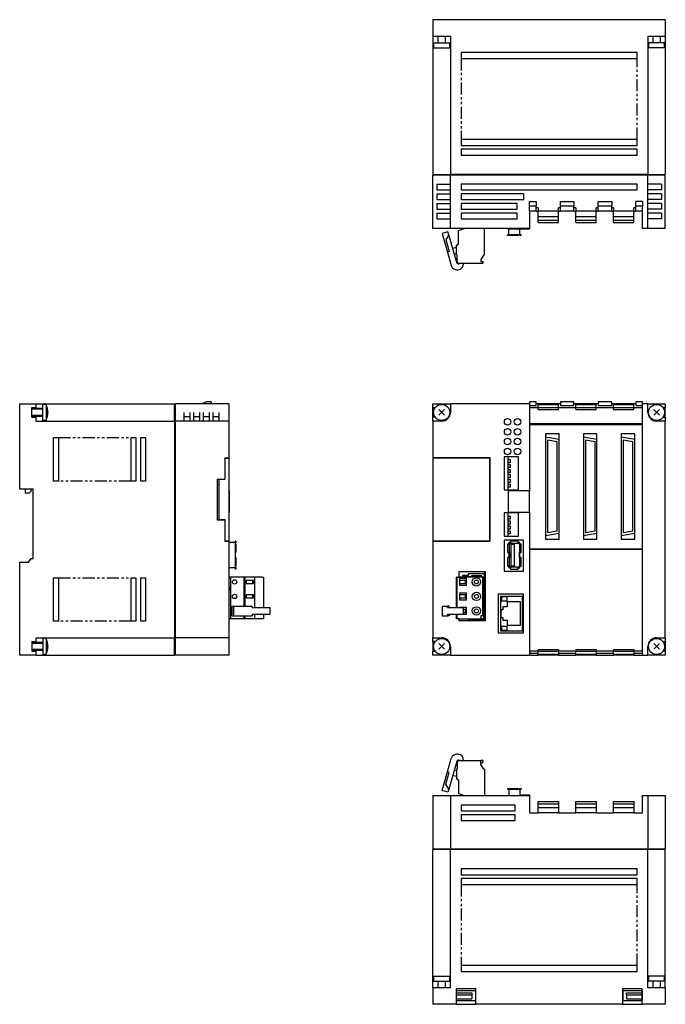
# Model space of a CAD drawing. Extents: x -523 to 199, y -248 to 260.
# Tile 1 of 2: x -523 to -189, y -248 to 260. Entities that reach past the tile are written whole.
import ezdxf

# ---------------------------------------------------------------- set-up
doc = ezdxf.new("R2010")
doc.units = 0
doc.linetypes.add('PHANTOM', pattern=[2.5, 1.25, -0.25, 0.25, -0.25, 0.25, -0.25])
for name, color, linetype in [('OUTLINE', 7, 'CONTINUOUS'), ('PHANTOM', 3, 'PHANTOM'), ('THIN_LINE', 6, 'CONTINUOUS')]:
    doc.layers.add(name, color=color, linetype=linetype)

msp = doc.modelspace()

# ---------------------------------------------------------------- linework, layer by layer
at = {"layer": 'OUTLINE'}
for p, q in [((-309.19, 260.49), (-309.19, 251.99)), ((-189.19, 260.49), (-309.19, 260.49)), ((-189.19, 260.49), (-189.19, 251.99)), ((-309.19, 251.99), (-309.19, 180.49)), ((-309.19, 251.99), (-300.19, 251.99)), ((-306.69, 251.99), (-306.69, 248.49)), ((-302.69, 248.49), (-302.69, 251.99)), ((-300.19, 251.99), (-300.19, 180.49)), ((-198.19, 251.99), (-198.19, 180.49)), ((-198.19, 251.99), (-189.19, 251.99)), ((-195.69, 251.99), (-195.69, 248.49)), ((-191.69, 248.49), (-191.69, 251.99)), ((-189.19, 251.99), (-189.19, 180.49)), ((-308.84, 248.49), (-300.54, 248.49)), ((-308.84, 248.49), (-308.84, 245.99)), ((-308.84, 245.99), (-300.54, 245.99)), ((-300.54, 245.99), (-300.54, 248.49)), ((-189.54, 248.49), (-197.84, 248.49)), ((-197.84, 248.49), (-197.84, 245.99)), ((-189.54, 245.99), (-197.84, 245.99)), ((-189.54, 245.99), (-189.54, 248.49)), ((-294.69, 243.49), (-294.69, 240.49)), ((-203.69, 243.49), (-294.69, 243.49)), ((-294.69, 240.49), (-203.69, 240.49)), ((-203.69, 240.49), (-203.69, 243.49)), ((-203.69, 198.49), (-294.69, 198.49)), ((-294.69, 198.49), (-294.69, 195.49)), ((-294.69, 195.49), (-203.69, 195.49)), ((-294.69, 193.49), (-294.69, 190.49)), ((-203.69, 193.49), (-294.69, 193.49)), ((-203.69, 195.49), (-203.69, 198.49)), ((-203.69, 190.49), (-203.69, 193.49)), ((-294.69, 190.49), (-203.69, 190.49)), ((-309.19, 180.49), (-304.69, 180.49)), ((-304.69, 180.19), (-309.19, 180.19)), ((-309.19, 152.49), (-309.19, 180.19)), ((-308.99, 180.19), (-308.99, 180.49)), ((-304.69, 180.49), (-300.19, 180.49)), ((-300.19, 180.19), (-304.69, 180.19)), ((-198.19, 180.49), (-300.19, 180.49)), ((-198.19, 180.19), (-300.19, 180.19)), ((-300.19, 152.49), (-300.19, 180.19)), ((-299.99, 180.19), (-299.99, 180.49)), ((-198.39, 180.19), (-198.39, 180.49)), ((-198.19, 180.49), (-193.69, 180.49)), ((-193.69, 180.19), (-198.19, 180.19)), ((-198.19, 152.49), (-198.19, 180.19)), ((-193.69, 180.49), (-189.19, 180.49)), ((-189.19, 180.19), (-193.69, 180.19)), ((-189.39, 180.19), (-189.39, 180.49)), ((-189.19, 152.49), (-189.19, 180.19)), ((-307.19, 175.49), (-304.69, 175.49)), ((-307.19, 175.49), (-307.19, 172.49)), ((-304.69, 175.49), (-300.19, 175.49)), ((-294.69, 175.49), (-294.69, 172.49)), ((-203.69, 175.49), (-294.69, 175.49)), ((-203.69, 172.49), (-203.69, 175.49)), ((-193.69, 175.49), (-198.19, 175.49)), ((-191.19, 175.49), (-193.69, 175.49)), ((-191.19, 175.49), (-191.19, 172.49)), ((-307.19, 172.49), (-304.69, 172.49)), ((-307.19, 170.49), (-304.69, 170.49)), ((-307.19, 170.49), (-307.19, 167.49)), ((-304.69, 172.49), (-300.19, 172.49)), ((-304.69, 170.49), (-300.19, 170.49)), ((-294.69, 172.49), (-203.69, 172.49)), ((-294.69, 170.49), (-294.69, 167.49)), ((-262.19, 170.49), (-294.69, 170.49)), ((-262.19, 167.49), (-262.19, 170.49)), ((-193.69, 172.49), (-198.19, 172.49)), ((-193.69, 170.49), (-198.19, 170.49)), ((-191.19, 172.49), (-193.69, 172.49)), ((-191.19, 170.49), (-193.69, 170.49)), ((-191.19, 170.49), (-191.19, 167.49)), ((-307.19, 167.49), (-304.69, 167.49)), ((-307.19, 165.49), (-304.69, 165.49)), ((-307.19, 165.49), (-307.19, 162.49)), ((-304.69, 167.49), (-300.19, 167.49)), ((-304.69, 165.49), (-300.19, 165.49)), ((-294.69, 167.49), (-262.19, 167.49)), ((-294.69, 165.49), (-294.69, 162.49)), ((-265.69, 165.49), (-294.69, 165.49)), ((-265.69, 162.49), (-265.69, 165.49)), ((-259.39, 166.49), (-255.89, 166.49)), ((-259.39, 164.09), (-259.39, 166.49)), ((-255.89, 164.09), (-259.39, 164.09)), ((-259.39, 161.59), (-259.39, 164.09)), ((-255.89, 166.49), (-255.89, 164.09)), ((-255.89, 161.59), (-255.89, 164.09)), ((-254.89, 163.29), (-255.89, 163.29)), ((-254.89, 163.29), (-254.89, 161.48)), ((-244.39, 161.48), (-244.39, 163.29)), ((-243.39, 163.29), (-244.39, 163.29)), ((-243.39, 166.49), (-236.39, 166.49)), ((-243.39, 164.09), (-243.39, 166.49)), ((-243.39, 161.59), (-243.39, 164.09)), ((-236.39, 164.09), (-243.39, 164.09)), ((-236.39, 166.49), (-236.39, 164.09)), ((-236.39, 161.59), (-236.39, 164.09)), ((-235.39, 163.29), (-236.39, 163.29)), ((-235.39, 163.29), (-235.39, 161.48)), ((-224.89, 161.48), (-224.89, 163.29)), ((-223.89, 163.29), (-224.89, 163.29)), ((-223.89, 164.09), (-223.89, 166.49)), ((-223.89, 166.49), (-216.89, 166.49)), ((-216.89, 164.09), (-223.89, 164.09)), ((-223.89, 161.59), (-223.89, 164.09)), ((-216.89, 166.49), (-216.89, 164.09)), ((-216.89, 161.59), (-216.89, 164.09)), ((-215.89, 163.29), (-216.89, 163.29)), ((-215.89, 163.29), (-215.89, 161.48)), ((-205.39, 161.48), (-205.39, 163.29)), ((-204.39, 163.29), (-205.39, 163.29)), ((-200.89, 166.49), (-204.39, 166.49)), ((-204.39, 164.09), (-204.39, 166.49)), ((-204.39, 161.59), (-204.39, 164.09)), ((-200.89, 164.09), (-204.39, 164.09)), ((-200.89, 166.49), (-200.89, 164.09)), ((-200.89, 161.59), (-200.89, 164.09)), ((-193.69, 167.49), (-198.19, 167.49)), ((-193.69, 165.49), (-198.19, 165.49)), ((-191.19, 167.49), (-193.69, 167.49)), ((-191.19, 165.49), (-193.69, 165.49)), ((-191.19, 165.49), (-191.19, 162.49)), ((-307.19, 162.49), (-304.69, 162.49)), ((-307.19, 160.49), (-304.69, 160.49)), ((-307.19, 160.49), (-307.19, 157.49)), ((-304.69, 162.49), (-300.19, 162.49)), ((-304.69, 160.49), (-300.19, 160.49)), ((-294.69, 162.49), (-265.69, 162.49)), ((-294.69, 160.49), (-294.69, 157.49)), ((-265.69, 160.49), (-294.69, 160.49)), ((-265.69, 157.49), (-265.69, 160.49)), ((-259.39, 161.59), (-259.39, 152.49)), ((-255.89, 161.59), (-259.39, 161.59)), ((-255.89, 161.59), (-254.89, 161.59)), ((-254.89, 158.78), (-254.89, 161.48)), ((-244.39, 161.48), (-254.89, 161.48)), ((-254.89, 156.88), (-254.89, 158.78)), ((-254.89, 158.78), (-244.39, 158.78)), ((-244.39, 161.59), (-243.39, 161.59)), ((-244.39, 158.78), (-244.39, 161.48)), ((-244.39, 156.88), (-244.39, 158.78)), ((-236.39, 161.59), (-243.39, 161.59)), ((-236.39, 161.59), (-235.39, 161.59)), ((-235.39, 158.78), (-235.39, 161.48)), ((-224.89, 161.48), (-235.39, 161.48)), ((-235.39, 156.88), (-235.39, 158.78)), ((-235.39, 158.78), (-224.89, 158.78)), ((-224.89, 161.59), (-223.89, 161.59)), ((-224.89, 158.78), (-224.89, 161.48)), ((-224.89, 156.88), (-224.89, 158.78)), ((-216.89, 161.59), (-223.89, 161.59)), ((-216.89, 161.59), (-215.89, 161.59)), ((-215.89, 158.78), (-215.89, 161.48)), ((-205.39, 161.48), (-215.89, 161.48)), ((-215.89, 156.88), (-215.89, 158.78)), ((-215.89, 158.78), (-205.39, 158.78)), ((-205.39, 161.59), (-204.39, 161.59)), ((-205.39, 158.78), (-205.39, 161.48)), ((-205.39, 156.88), (-205.39, 158.78)), ((-200.89, 161.59), (-204.39, 161.59)), ((-200.89, 152.49), (-200.89, 161.59)), ((-193.69, 162.49), (-198.19, 162.49)), ((-193.69, 160.49), (-198.19, 160.49)), ((-191.19, 162.49), (-193.69, 162.49)), ((-191.19, 160.49), (-193.69, 160.49)), ((-191.19, 160.49), (-191.19, 157.49)), ((-307.19, 157.49), (-304.69, 157.49)), ((-304.69, 157.49), (-300.19, 157.49)), ((-294.69, 157.49), (-265.69, 157.49)), ((-254.89, 155.68), (-254.89, 156.88)), ((-254.89, 156.88), (-244.39, 156.88)), ((-254.89, 155.68), (-244.39, 155.68)), ((-244.39, 155.68), (-244.39, 156.88)), ((-235.39, 155.68), (-235.39, 156.88)), ((-235.39, 156.88), (-224.89, 156.88)), ((-235.39, 155.68), (-224.89, 155.68)), ((-224.89, 155.68), (-224.89, 156.88)), ((-215.89, 155.68), (-215.89, 156.88)), ((-215.89, 156.88), (-205.39, 156.88)), ((-215.89, 155.68), (-205.39, 155.68)), ((-205.39, 155.68), (-205.39, 156.88)), ((-193.69, 157.49), (-198.19, 157.49)), ((-191.19, 157.49), (-193.69, 157.49)), ((-304.69, 152.49), (-309.19, 152.49)), ((-300.19, 152.49), (-304.69, 152.49)), ((-301.51, 150.88), (-304.52, 150.01)), ((-304.52, 150.01), (-301.76, 140.4)), ((-301.04, 149.24), (-302.52, 146.78)), ((-301.04, 149.24), (-301.51, 150.88)), ((-296.95, 134.97), (-301.04, 149.24)), ((-259.39, 152.49), (-300.19, 152.49)), ((-295.99, 151.49), (-292.99, 152.49)), ((-295.99, 144.49), (-295.99, 151.49)), ((-293.99, 152.15), (-293.99, 152.49)), ((-282.49, 138.99), (-282.49, 152.49)), ((-269.98, 149.2), (-270.68, 149.2)), ((-270.68, 148.9), (-270.68, 149.2)), ((-269.68, 148.9), (-270.68, 148.9)), ((-270.39, 152.29), (-270.39, 152.49)), ((-259.39, 152.29), (-270.39, 152.29)), ((-269.98, 149.2), (-269.98, 152.29)), ((-269.12, 149.2), (-269.98, 149.2)), ((-269.68, 148.9), (-269.68, 149.2)), ((-269.12, 148.9), (-269.12, 149.2)), ((-265.12, 149.2), (-269.12, 149.2)), ((-265.12, 148.9), (-269.12, 148.9)), ((-264.26, 149.2), (-265.12, 149.2)), ((-265.12, 148.9), (-265.12, 149.2)), ((-264.56, 148.9), (-264.56, 149.2)), ((-263.56, 148.9), (-264.56, 148.9)), ((-264.26, 149.2), (-264.26, 152.29)), ((-263.56, 149.2), (-264.26, 149.2)), ((-263.56, 148.9), (-263.56, 149.2)), ((-259.39, 152.29), (-259.39, 152.49)), ((-198.19, 152.49), (-200.89, 152.49)), ((-193.69, 152.49), (-198.19, 152.49)), ((-189.19, 152.49), (-193.69, 152.49)), ((-302.52, 146.78), (-300.77, 140.68)), ((-296.99, 142.81), (-299.03, 142.22)), ((-296.99, 143.99), (-296.49, 143.99)), ((-296.99, 138.99), (-296.99, 143.99)), ((-296.49, 144.49), (-295.99, 144.49)), ((-296.49, 143.99), (-296.49, 144.49)), ((-300.77, 140.68), (-301.76, 140.4)), ((-301.76, 140.4), (-299.78, 133.49)), ((-298.2, 139.34), (-296.99, 139.69)), ((-296.69, 138.99), (-296.99, 138.99)), ((-296.69, 135.49), (-296.69, 138.99)), ((-282.99, 138.99), (-284.49, 136.49)), ((-282.49, 138.99), (-282.99, 138.99)), ((-283.49, 134.49), (-295.69, 134.49)), ((-284.49, 136.49), (-284.49, 135.49)), ((-284.49, 135.49), (-283.49, 135.49)), ((-283.49, 135.49), (-283.49, 134.49)), ((-522.65, 62), (-514.15, 62)), ((-522.65, 17.8), (-522.65, 62)), ((-514.15, 62), (-442.65, 62)), ((-514.15, 60), (-514.15, 62)), ((-510.65, 57.5), (-510.65, 61.65)), ((-508.95, 61.5), (-510.65, 61.65)), ((-508.95, 61.5), (-508.95, 53.5)), ((-442.65, 57.5), (-442.65, 62)), ((-442.35, 61.8), (-442.65, 61.8)), ((-442.35, 62), (-442.35, 57.5)), ((-414.65, 62), (-442.35, 62)), ((-426.25, 63), (-428.65, 62)), ((-423.75, 63), (-426.25, 63)), ((-423.75, 63), (-423.75, 62)), ((-414.65, 62), (-414.65, 57.5)), ((-309.19, 62), (-300.19, 62)), ((-309.19, 60), (-309.19, 62)), ((-259.39, 62), (-300.19, 62)), ((-300.19, 62), (-300.19, 57.5)), ((-255.89, 63), (-259.39, 63)), ((-259.39, 63), (-259.39, 62)), ((-259.39, 62), (-259.39, 17)), ((-255.89, 61), (-255.89, 63)), ((-254.89, 62), (-255.89, 62)), ((-244.39, 62), (-254.89, 62)), ((-254.89, 61.5), (-254.89, 62)), ((-254.89, 60), (-254.89, 61.5)), ((-254.89, 61.5), (-244.39, 61.5)), ((-243.39, 62), (-244.39, 62)), ((-244.39, 61.5), (-244.39, 62)), ((-244.39, 60), (-244.39, 61.5)), ((-236.39, 63), (-243.39, 63)), ((-243.39, 63), (-243.39, 61)), ((-236.39, 61), (-236.39, 63)), ((-235.39, 62), (-236.39, 62)), ((-224.89, 62), (-235.39, 62)), ((-235.39, 61.5), (-235.39, 62)), ((-235.39, 60), (-235.39, 61.5)), ((-235.39, 61.5), (-224.89, 61.5)), ((-223.89, 62), (-224.89, 62)), ((-224.89, 61.5), (-224.89, 62)), ((-224.89, 60), (-224.89, 61.5)), ((-223.89, 63), (-223.89, 61)), ((-216.89, 63), (-223.89, 63)), ((-216.89, 61), (-216.89, 63)), ((-215.89, 62), (-216.89, 62)), ((-205.39, 62), (-215.89, 62)), ((-215.89, 61.5), (-215.89, 62)), ((-215.89, 60), (-215.89, 61.5)), ((-215.89, 61.5), (-205.39, 61.5)), ((-204.39, 62), (-205.39, 62)), ((-205.39, 61.5), (-205.39, 62)), ((-205.39, 60), (-205.39, 61.5)), ((-200.89, 63), (-204.39, 63)), ((-204.39, 63), (-204.39, 61)), ((-200.89, 62), (-200.89, 63)), ((-200.89, -68), (-200.89, 62)), ((-198.19, 62), (-200.89, 62)), ((-198.19, 62), (-189.19, 62)), ((-198.19, 57.5), (-198.19, 62)), ((-189.19, 62), (-189.19, 60)), ((-516.45, 55), (-516.45, 60)), ((-516.45, 60), (-514.15, 60)), ((-510.65, 59.5), (-516.45, 59.5)), ((-514.15, 60), (-514.15, 59.5)), ((-510.65, 53.35), (-510.65, 57.5)), ((-508.15, 57.5), (-508.62, 58.8)), ((-508.15, 57.5), (-508.62, 56.2)), ((-442.65, 53), (-442.65, 57.5)), ((-442.35, 57.5), (-442.35, 53)), ((-437.65, 53), (-437.65, 57.5)), ((-434.65, 53), (-434.65, 57.5)), ((-432.65, 53), (-432.65, 57.5)), ((-429.65, 53), (-429.65, 57.5)), ((-427.65, 53), (-427.65, 57.5)), ((-424.65, 53), (-424.65, 57.5)), ((-422.65, 53), (-422.65, 57.5)), ((-419.65, 53), (-419.65, 57.5)), ((-414.65, 57.5), (-414.65, 53)), ((-309.19, 55), (-309.19, 60)), ((-309.19, 60), (-308, 60)), ((-303.21, 56.02), (-306.18, 58.98)), ((-303.21, 58.98), (-306.18, 56.02)), ((-259.39, 61), (-255.89, 61)), ((-259.39, 60), (-254.89, 60)), ((-254.89, 60), (-244.39, 60)), ((-254.89, 59), (-254.89, 60)), ((-254.89, 59), (-244.39, 59)), ((-244.39, 60), (-235.39, 60)), ((-244.39, 59), (-244.39, 60)), ((-243.39, 61), (-236.39, 61)), ((-235.39, 60), (-224.89, 60)), ((-235.39, 59), (-235.39, 60)), ((-235.39, 59), (-224.89, 59)), ((-224.89, 60), (-215.89, 60)), ((-224.89, 59), (-224.89, 60)), ((-223.89, 61), (-216.89, 61)), ((-215.89, 59), (-215.89, 60)), ((-215.89, 60), (-205.39, 60)), ((-215.89, 59), (-205.39, 59)), ((-205.39, 60), (-200.89, 60)), ((-205.39, 59), (-205.39, 60)), ((-204.39, 61), (-200.89, 61)), ((-192.21, 56.02), (-195.18, 58.98)), ((-192.21, 58.98), (-195.18, 56.02)), ((-189.19, 60), (-190.38, 60)), ((-189.19, 55), (-189.19, 60)), ((-516.45, 55.5), (-510.65, 55.5)), ((-516.45, 55), (-514.15, 55)), ((-514.15, 55.5), (-514.15, 55)), ((-514.15, 53), (-514.15, 55)), ((-514.15, 53), (-442.65, 53)), ((-508.95, 53.5), (-510.65, 53.35)), ((-442.65, 53), (-442.65, -59)), ((-442.35, 52.8), (-442.65, 52.8)), ((-442.35, 53), (-442.35, -59)), ((-414.65, 53), (-442.35, 53)), ((-437.65, 55.32), (-434.65, 55.32)), ((-432.65, 55.32), (-429.65, 55.32)), ((-427.65, 55.32), (-424.65, 55.32)), ((-422.65, 55.32), (-419.65, 55.32)), ((-414.65, 53), (-414.65, 34)), ((-309.19, 53), (-309.19, 55)), ((-308, 55), (-309.19, 55)), ((-304.69, 53), (-309.19, 53)), ((-309.19, 53), (-309.19, 34)), ((-200.89, 51.5), (-259.39, 51.5)), ((-200.89, 51), (-259.39, 51)), ((-189.19, 53), (-193.69, 53)), ((-190.38, 55), (-189.19, 55)), ((-189.19, 55), (-189.19, 53)), ((-189.19, -59), (-189.19, 53)), ((-250.99, 46.49), (-250.99, 44.86)), ((-243.99, 46.49), (-250.99, 46.49)), ((-243.99, 43.63), (-243.99, 46.49)), ((-231.49, 46.49), (-231.49, 44.86)), ((-224.49, 46.49), (-231.49, 46.49)), ((-224.49, 43.63), (-224.49, 46.49)), ((-211.99, 46.49), (-211.99, 44.86)), ((-204.99, 46.49), (-211.99, 46.49)), ((-204.99, 43.63), (-204.99, 46.49)), ((-505.15, 22), (-505.15, 44.5)), ((-505.15, 44.5), (-502.65, 44.5)), ((-502.65, 44.5), (-502.65, 22)), ((-465.15, 22), (-465.15, 44.5)), ((-465.15, 44.5), (-462.65, 44.5)), ((-462.65, 44.5), (-462.65, 22)), ((-460.15, 44.5), (-457.65, 44.5)), ((-460.15, 22), (-460.15, 44.5)), ((-457.65, 44.5), (-457.65, 22)), ((-250.99, 44.86), (-250.99, -6.38)), ((-250.99, 44.86), (-243.99, 43.63)), ((-249.99, 43.16), (-249.99, -4.67)), ((-244.99, 42.24), (-249.99, 43.16)), ((-244.99, -3.76), (-244.99, 42.24)), ((-243.99, -5.15), (-243.99, 43.63)), ((-231.49, 44.86), (-231.49, -6.38)), ((-231.49, 44.86), (-224.49, 43.63)), ((-230.49, 43.16), (-230.49, -4.67)), ((-225.49, 42.24), (-230.49, 43.16)), ((-225.49, -3.76), (-225.49, 42.24)), ((-224.49, -5.15), (-224.49, 43.63)), ((-211.99, 44.86), (-211.99, -6.38)), ((-211.99, 44.86), (-204.99, 43.63)), ((-210.99, 43.16), (-210.99, -4.67)), ((-205.99, 42.24), (-210.99, 43.16)), ((-205.99, -3.76), (-205.99, 42.24)), ((-204.99, -5.15), (-204.99, 43.63)), ((-416.65, 34), (-416.65, 23)), ((-416.65, 34), (-414.65, 34)), ((-416.65, 33.9), (-414.65, 33.9)), ((-416.65, 33.9), (-416.65, 22.9)), ((-414.65, 33.9), (-414.65, 34)), ((-414.65, 33.9), (-414.65, -8.9)), ((-309.19, 34), (-309.19, 33.9)), ((-279.69, 34), (-309.19, 34)), ((-279.79, 33.9), (-309.19, 33.9)), ((-309.19, 33.9), (-309.19, -8.9)), ((-279.79, -8.9), (-279.79, 33.9)), ((-279.69, 33), (-279.79, 33)), ((-279.69, -9), (-279.69, 34)), ((-264.99, 34.5), (-272.49, 34.5)), ((-272.49, 34.5), (-272.49, 17.5)), ((-270.49, 34.5), (-270.49, 32.94)), ((-269.09, 32.94), (-270.49, 32.94)), ((-270.49, 32.94), (-270.49, 31.64)), ((-270.49, 31.64), (-270.49, 30.4)), ((-270.49, 31.64), (-269.09, 31.64)), ((-269.09, 31.64), (-269.09, 32.94)), ((-264.99, 17.5), (-264.99, 34.5)), ((-270.49, 30.4), (-270.49, 29.1)), ((-269.09, 30.4), (-270.49, 30.4)), ((-270.49, 29.1), (-270.49, 27.86)), ((-270.49, 29.1), (-269.09, 29.1)), ((-270.49, 27.86), (-270.49, 26.56)), ((-269.09, 27.86), (-270.49, 27.86)), ((-270.49, 26.56), (-270.49, 25.32)), ((-270.49, 26.56), (-269.09, 26.56)), ((-269.09, 29.1), (-269.09, 30.4)), ((-269.09, 26.56), (-269.09, 27.86)), ((-502.65, 22), (-505.15, 22)), ((-462.65, 22), (-465.15, 22)), ((-457.65, 22), (-460.15, 22)), ((-420.65, 23), (-420.65, 2)), ((-420.65, 23), (-416.65, 23)), ((-419.65, 22.9), (-416.65, 22.9)), ((-419.65, 2.1), (-419.65, 22.9)), ((-419.49, 23), (-419.49, 22.9)), ((-416.9, 22.9), (-416.9, 23)), ((-270.49, 25.32), (-270.49, 24.02)), ((-269.09, 25.32), (-270.49, 25.32)), ((-270.49, 24.02), (-270.49, 22.78)), ((-270.49, 24.02), (-269.09, 24.02)), ((-269.09, 22.78), (-270.49, 22.78)), ((-270.49, 22.78), (-270.49, 21.48)), ((-270.49, 21.48), (-270.49, 20.24)), ((-270.49, 21.48), (-269.09, 21.48)), ((-269.09, 24.02), (-269.09, 25.32)), ((-269.09, 21.48), (-269.09, 22.78)), ((-515.65, 17.8), (-522.65, 17.8)), ((-519.75, 17.8), (-519.75, 15.7)), ((-517.75, 15.7), (-519.75, 15.7)), ((-517.75, 15.7), (-516.75, 16.7)), ((-516.75, 16.7), (-516.75, 17.8)), ((-515.65, -18), (-515.65, 17.8)), ((-419.65, 20), (-420.65, 20)), ((-414.45, 17), (-414.65, 17)), ((-414.45, 17), (-414.45, 6)), ((-272.49, 17.5), (-264.99, 17.5)), ((-270.49, 20.24), (-270.49, 18.94)), ((-269.09, 20.24), (-270.49, 20.24)), ((-270.49, 18.94), (-270.49, 17.5)), ((-270.49, 18.94), (-269.09, 18.94)), ((-270.39, 17), (-270.39, 6)), ((-259.39, 17), (-270.39, 17)), ((-269.09, 18.94), (-269.09, 20.24)), ((-259.39, 6), (-259.39, 17)), ((-414.45, 6), (-414.65, 6)), ((-264.99, 5.5), (-272.49, 5.5)), ((-272.49, 5.5), (-272.49, -6.5)), ((-270.49, 5.5), (-270.49, 3.73)), ((-270.39, 6), (-259.39, 6)), ((-264.99, -6.5), (-264.99, 5.5)), ((-259.39, 6), (-259.39, -68)), ((-420.65, 2), (-416.65, 2)), ((-419.65, 2.1), (-416.65, 2.1)), ((-419.49, 2.1), (-419.49, 2)), ((-416.9, 2), (-416.9, 2.1)), ((-416.65, 2.1), (-416.65, -8.9)), ((-416.65, 2), (-416.65, -9)), ((-270.49, 3.73), (-270.49, 2.43)), ((-269.09, 3.73), (-270.49, 3.73)), ((-270.49, 2.43), (-270.49, 1.19)), ((-270.49, 2.43), (-269.09, 2.43)), ((-270.49, 1.19), (-270.49, -0.11)), ((-269.09, 1.19), (-270.49, 1.19)), ((-269.09, 2.43), (-269.09, 3.73)), ((-269.09, -0.11), (-269.09, 1.19)), ((-279.79, -2), (-279.69, -2)), ((-270.49, -0.11), (-270.49, -1.35)), ((-270.49, -0.11), (-269.09, -0.11)), ((-270.49, -1.35), (-270.49, -2.65)), ((-269.09, -1.35), (-270.49, -1.35)), ((-270.49, -2.65), (-270.49, -3.89)), ((-270.49, -2.65), (-269.09, -2.65)), ((-270.49, -3.89), (-270.49, -5.19)), ((-269.09, -3.89), (-270.49, -3.89)), ((-269.09, -2.65), (-269.09, -1.35)), ((-269.09, -5.19), (-269.09, -3.89)), ((-249.99, -4.67), (-244.99, -3.76)), ((-230.49, -4.67), (-225.49, -3.76)), ((-210.99, -4.67), (-205.99, -3.76)), ((-416.65, -8.9), (-414.65, -8.9)), ((-416.65, -9), (-414.65, -9)), ((-414.65, -9), (-414.65, -8.9)), ((-414.65, -9), (-414.65, -59)), ((-411.36, -9.73), (-414.65, -9.73)), ((-411.36, -9.03), (-411.36, -9.73)), ((-411.06, -9.03), (-411.36, -9.03)), ((-411.36, -9.73), (-411.36, -10.58)), ((-411.06, -10.03), (-411.36, -10.03)), ((-411.06, -9.03), (-411.06, -10.03)), ((-309.19, -8.9), (-309.19, -9)), ((-309.19, -8.9), (-279.79, -8.9)), ((-309.19, -9), (-279.69, -9)), ((-309.19, -9), (-309.19, -59)), ((-272.49, -6.5), (-264.99, -6.5)), ((-272.49, -8.5), (-272.49, -24.5)), ((-262.49, -8.5), (-272.49, -8.5)), ((-270.49, -5.19), (-270.49, -6.5)), ((-270.49, -5.19), (-269.09, -5.19)), ((-269.12, -9.73), (-269.98, -9.73)), ((-269.98, -9.73), (-269.98, -10.58)), ((-269.12, -10.03), (-269.68, -10.03)), ((-269.68, -10.03), (-269.68, -10.58)), ((-269.12, -9.03), (-269.12, -10.03)), ((-265.12, -9.03), (-269.12, -9.03)), ((-269.12, -10.03), (-265.12, -10.03)), ((-265.12, -10.03), (-265.12, -9.03)), ((-264.26, -9.73), (-265.12, -9.73)), ((-264.56, -10.03), (-265.12, -10.03)), ((-264.56, -10.58), (-264.56, -10.03)), ((-264.26, -10.58), (-264.26, -9.73)), ((-262.49, -24.5), (-262.49, -8.5)), ((-243.99, -5.15), (-250.99, -6.38)), ((-250.99, -6.38), (-250.99, -8.01)), ((-250.99, -8.01), (-243.99, -8.01)), ((-243.99, -8.01), (-243.99, -5.15)), ((-224.49, -5.15), (-231.49, -6.38)), ((-231.49, -6.38), (-231.49, -8.01)), ((-231.49, -8.01), (-224.49, -8.01)), ((-224.49, -8.01), (-224.49, -5.15)), ((-204.99, -5.15), (-211.99, -6.38)), ((-211.99, -6.38), (-211.99, -8.01)), ((-211.99, -8.01), (-204.99, -8.01)), ((-204.99, -8.01), (-204.99, -5.15)), ((-411.36, -10.58), (-411.36, -14.98)), ((-411.06, -10.58), (-411.36, -10.58)), ((-411.36, -14.98), (-411.36, -17.58)), ((-411.06, -14.98), (-411.36, -14.98)), ((-411.06, -10.58), (-411.06, -14.98)), ((-269.68, -10.58), (-270.68, -10.58)), ((-270.68, -10.58), (-270.68, -14.98)), ((-270.68, -14.98), (-269.68, -14.98)), ((-269.98, -14.98), (-269.98, -17.58)), ((-269.68, -14.98), (-269.68, -10.58)), ((-269.68, -14.98), (-269.68, -17.58)), ((-267.14, -10.73), (-268.98, -10.73)), ((-268.98, -10.73), (-268.98, -21.83)), ((-267.14, -21.83), (-267.14, -10.73)), ((-264.56, -10.58), (-264.56, -14.98)), ((-263.56, -10.58), (-264.56, -10.58)), ((-264.56, -17.58), (-264.56, -14.98)), ((-264.56, -14.98), (-263.56, -14.98)), ((-264.26, -17.58), (-264.26, -14.98)), ((-263.56, -14.98), (-263.56, -10.58)), ((-259.39, -13), (-200.89, -13)), ((-200.89, -13.3), (-259.39, -13.3)), ((-522.65, -20), (-518.15, -20)), ((-522.65, -68), (-522.65, -20)), ((-518.15, -20), (-516.65, -18)), ((-516.65, -18), (-515.65, -18)), ((-411.36, -17.58), (-411.36, -21.98)), ((-411.06, -17.58), (-411.36, -17.58)), ((-411.06, -17.58), (-411.06, -21.98)), ((-269.68, -17.58), (-270.68, -17.58)), ((-270.68, -17.58), (-270.68, -21.98)), ((-269.68, -21.98), (-269.68, -17.58)), ((-264.56, -17.58), (-264.56, -21.98)), ((-263.56, -17.58), (-264.56, -17.58)), ((-263.56, -21.98), (-263.56, -17.58)), ((-411.36, -22.83), (-414.65, -22.83)), ((-411.36, -21.98), (-411.36, -22.83)), ((-411.06, -21.98), (-411.36, -21.98)), ((-411.06, -22.53), (-411.36, -22.53)), ((-411.36, -22.83), (-411.36, -23.53)), ((-411.06, -23.53), (-411.36, -23.53)), ((-411.06, -22.53), (-411.06, -23.53)), ((-295.89, -25), (-295.89, -27.64)), ((-281.99, -25), (-295.89, -25)), ((-282.49, -25), (-282.49, -26.04)), ((-281.99, -50), (-281.99, -25)), ((-272.49, -24.5), (-262.49, -24.5)), ((-270.68, -21.98), (-269.68, -21.98)), ((-269.98, -21.98), (-269.98, -22.83)), ((-269.98, -22.83), (-269.12, -22.83)), ((-269.68, -21.98), (-269.68, -22.53)), ((-269.68, -22.53), (-269.12, -22.53)), ((-265.12, -22.53), (-269.12, -22.53)), ((-269.12, -22.53), (-269.12, -23.53)), ((-269.12, -23.53), (-265.12, -23.53)), ((-268.98, -21.83), (-267.14, -21.83)), ((-265.12, -22.53), (-264.56, -22.53)), ((-265.12, -23.53), (-265.12, -22.53)), ((-265.12, -22.83), (-264.26, -22.83)), ((-264.56, -22.53), (-264.56, -21.98)), ((-264.56, -21.98), (-263.56, -21.98)), ((-264.26, -22.83), (-264.26, -21.98)), ((-505.15, -50.5), (-505.15, -28)), ((-505.15, -28), (-502.65, -28)), ((-502.65, -28), (-502.65, -50.5)), ((-465.15, -50.5), (-465.15, -28)), ((-465.15, -28), (-462.65, -28)), ((-462.65, -28), (-462.65, -50.5)), ((-460.15, -50.5), (-460.15, -28)), ((-460.15, -28), (-457.65, -28)), ((-457.65, -28), (-457.65, -50.5)), ((-413.65, -27.64), (-414.65, -27.64)), ((-406.65, -27.64), (-413.65, -27.64)), ((-413.65, -49.14), (-413.65, -27.64)), ((-406.15, -27.64), (-406.65, -27.64)), ((-406.65, -42.69), (-406.65, -27.64)), ((-401.15, -27.64), (-406.15, -27.64)), ((-406.15, -42.69), (-406.15, -27.64)), ((-401.85, -29.39), (-405.65, -29.39)), ((-405.65, -29.39), (-405.65, -30.89)), ((-402.15, -30.89), (-402.15, -29.39)), ((-401.85, -30.89), (-401.85, -29.39)), ((-397.65, -27.64), (-401.15, -27.64)), ((-401.15, -43.44), (-401.15, -27.64)), ((-397.65, -27.64), (-396.65, -27.64)), ((-396.65, -27.64), (-396.65, -43.44)), ((-296.69, -27.64), (-296.99, -27.64)), ((-296.99, -43.44), (-296.99, -27.64)), ((-296.69, -27.64), (-295.69, -27.64)), ((-296.69, -43.44), (-296.69, -27.64)), ((-283.49, -27.64), (-295.69, -27.64)), ((-295.44, -28.39), (-295.44, -31.89)), ((-291.94, -28.39), (-295.44, -28.39)), ((-292.39, -29.39), (-295.44, -29.39)), ((-290.99, -26.74), (-293.89, -26.74)), ((-293.89, -26.74), (-293.89, -27.64)), ((-289.29, -27.44), (-293.19, -27.44)), ((-293.19, -27.44), (-293.19, -27.64)), ((-292.39, -30.89), (-292.39, -29.39)), ((-291.94, -31.89), (-291.94, -28.39)), ((-290.99, -26.04), (-290.99, -26.74)), ((-282.49, -26.04), (-290.99, -26.04)), ((-283.99, -27.04), (-289.29, -27.04)), ((-289.29, -27.04), (-289.29, -27.44)), ((-283.99, -27.64), (-283.99, -27.04)), ((-282.99, -27.64), (-283.49, -27.64)), ((-283.49, -47.64), (-283.49, -27.64)), ((-282.49, -27.64), (-282.99, -27.64)), ((-282.99, -49.14), (-282.99, -27.64)), ((-282.49, -27.64), (-282.49, -26.04)), ((-282.49, -49.14), (-282.49, -27.64)), ((-414.31, -32.64), (-414.65, -32.64)), ((-414.31, -34.64), (-414.65, -34.64)), ((-414.31, -34.64), (-414.31, -32.64)), ((-405.65, -30.89), (-401.85, -30.89)), ((-295.44, -30.89), (-292.39, -30.89)), ((-295.44, -31.89), (-291.94, -31.89)), ((-401.85, -36.89), (-405.65, -36.89)), ((-405.65, -36.89), (-405.65, -38.39)), ((-405.65, -38.39), (-401.85, -38.39)), ((-402.15, -38.39), (-402.15, -36.89)), ((-401.85, -38.39), (-401.85, -36.89)), ((-295.44, -35.89), (-295.44, -39.39)), ((-291.94, -35.89), (-295.44, -35.89)), ((-292.39, -36.89), (-295.44, -36.89)), ((-295.44, -38.39), (-292.39, -38.39)), ((-295.44, -39.39), (-291.94, -39.39)), ((-292.39, -38.39), (-292.39, -36.89)), ((-291.94, -39.39), (-291.94, -35.89)), ((-262.49, -36.5), (-275.49, -36.5)), ((-275.49, -36.5), (-275.49, -56.5)), ((-263.03, -37.6), (-274.33, -37.6)), ((-274.33, -37.6), (-274.33, -55.4)), ((-270.83, -37.9), (-273.83, -37.9)), ((-273.83, -37.9), (-273.83, -39.9)), ((-273.83, -39.9), (-270.83, -39.9)), ((-270.83, -39.9), (-270.83, -37.9)), ((-270.83, -40.5), (-270.83, -43.1)), ((-264.03, -40.5), (-270.83, -40.5)), ((-264.03, -52.5), (-264.03, -40.5)), ((-263.03, -55.4), (-263.03, -37.6)), ((-262.49, -56.5), (-262.49, -36.5)), ((-413.03, -42.69), (-412.17, -42.69)), ((-413.03, -42.69), (-413.03, -47.59)), ((-412.17, -42.69), (-402.56, -42.69)), ((-412.17, -42.69), (-412.17, -47.59)), ((-402.56, -43.44), (-402.56, -42.69)), ((-402.56, -43.44), (-395.65, -43.44)), ((-395.65, -43.44), (-393.29, -43.44)), ((-393.29, -46.84), (-393.29, -43.44)), ((-304.52, -42.69), (-301.76, -42.69)), ((-304.52, -42.69), (-304.52, -47.59)), ((-300.77, -42.69), (-301.76, -42.69)), ((-301.76, -43.44), (-301.76, -42.69)), ((-301.76, -43.44), (-299.78, -43.44)), ((-300.77, -43.44), (-300.77, -42.69)), ((-299.78, -43.44), (-293.39, -43.44)), ((-295.44, -43.39), (-295.44, -43.44)), ((-291.94, -43.39), (-295.44, -43.39)), ((-293.39, -46.84), (-293.39, -43.44)), ((-292.39, -44.39), (-293.39, -44.39)), ((-292.39, -45.89), (-292.39, -44.39)), ((-291.94, -46.89), (-291.94, -43.39)), ((-274.13, -44.5), (-274.13, -48.5)), ((-273.03, -44.5), (-274.13, -44.5)), ((-273.03, -43.1), (-273.03, -44.5)), ((-270.83, -43.1), (-273.03, -43.1)), ((-502.65, -50.5), (-505.15, -50.5)), ((-462.65, -50.5), (-465.15, -50.5)), ((-457.65, -50.5), (-460.15, -50.5)), ((-413.65, -49.14), (-414.65, -49.14)), ((-406.65, -49.14), (-413.65, -49.14)), ((-413.03, -47.59), (-412.17, -47.59)), ((-412.17, -47.59), (-402.56, -47.59)), ((-406.65, -49.14), (-406.65, -47.59)), ((-406.15, -49.14), (-406.65, -49.14)), ((-406.15, -49.14), (-406.15, -47.59)), ((-401.15, -49.14), (-406.15, -49.14)), ((-402.56, -46.84), (-402.56, -47.59)), ((-402.56, -46.84), (-395.65, -46.84)), ((-401.15, -49.14), (-401.15, -46.84)), ((-397.65, -49.14), (-401.15, -49.14)), ((-396.65, -49.14), (-397.65, -49.14)), ((-396.65, -46.84), (-396.65, -49.14)), ((-395.65, -46.84), (-393.29, -46.84)), ((-304.52, -47.59), (-301.76, -47.59)), ((-301.76, -46.84), (-299.78, -46.84)), ((-301.76, -46.84), (-301.76, -47.59)), ((-300.77, -47.59), (-301.76, -47.59)), ((-300.77, -46.84), (-300.77, -47.59)), ((-299.78, -46.84), (-293.39, -46.84)), ((-296.99, -49.14), (-296.99, -46.84)), ((-296.69, -49.14), (-296.99, -49.14)), ((-296.69, -49.14), (-296.69, -46.84)), ((-295.69, -49.14), (-296.69, -49.14)), ((-295.89, -49.14), (-295.89, -50)), ((-295.89, -50), (-281.99, -50)), ((-295.69, -49.14), (-284.49, -49.14)), ((-295.44, -46.84), (-295.44, -46.89)), ((-295.44, -46.89), (-291.94, -46.89)), ((-293.39, -45.89), (-292.39, -45.89)), ((-290.99, -49.14), (-290.99, -49.34)), ((-290.99, -49.34), (-282.49, -49.34)), ((-284.49, -47.64), (-284.49, -49.14)), ((-283.49, -47.64), (-284.49, -47.64)), ((-282.99, -49.14), (-284.49, -49.14)), ((-282.49, -49.14), (-282.99, -49.14)), ((-282.49, -49.34), (-282.49, -49.14)), ((-282.49, -49.34), (-282.49, -50)), ((-274.13, -48.5), (-273.03, -48.5)), ((-273.03, -48.5), (-273.03, -49.9)), ((-273.03, -49.9), (-270.83, -49.9)), ((-270.83, -49.9), (-270.83, -52.5)), ((-274.33, -55.4), (-263.03, -55.4)), ((-273.83, -53.1), (-273.83, -55.1)), ((-270.83, -53.1), (-273.83, -53.1)), ((-273.83, -55.1), (-270.83, -55.1)), ((-270.83, -52.5), (-264.03, -52.5)), ((-270.83, -55.1), (-270.83, -53.1)), ((-516.45, -61), (-514.15, -61)), ((-516.45, -61), (-516.45, -66)), ((-514.15, -61), (-514.15, -59)), ((-514.15, -59), (-442.65, -59)), ((-514.15, -61.5), (-514.15, -61)), ((-510.65, -59.35), (-510.65, -63.5)), ((-508.95, -59.5), (-510.65, -59.35)), ((-508.95, -59.5), (-508.95, -67.5)), ((-442.35, -58.8), (-442.65, -58.8)), ((-442.65, -63.5), (-442.65, -59)), ((-442.35, -59), (-442.35, -63.5)), ((-414.65, -59), (-442.35, -59)), ((-414.65, -59), (-414.65, -63.5)), ((-309.19, -61), (-309.19, -59)), ((-309.19, -59), (-304.69, -59)), ((-309.19, -61), (-309.19, -66)), ((-308, -61), (-309.19, -61)), ((-275.49, -56.5), (-262.49, -56.5)), ((-193.69, -59), (-189.19, -59)), ((-190.38, -61), (-189.19, -61)), ((-189.19, -59), (-189.19, -61)), ((-189.19, -61), (-189.19, -66)), ((-510.65, -61.5), (-516.45, -61.5)), ((-516.45, -65.5), (-510.65, -65.5)), ((-516.45, -66), (-514.15, -66)), ((-514.15, -66), (-514.15, -65.5)), ((-514.15, -68), (-514.15, -66)), ((-510.65, -63.5), (-510.65, -67.65)), ((-508.15, -63.5), (-508.62, -62.2)), ((-508.15, -63.5), (-508.62, -64.8)), ((-442.65, -68), (-442.65, -63.5)), ((-442.35, -63.5), (-442.35, -68)), ((-414.65, -63.5), (-414.65, -68)), ((-309.19, -68), (-309.19, -66)), ((-309.19, -66), (-308, -66)), ((-303.21, -64.98), (-306.18, -62.02)), ((-303.21, -62.02), (-306.18, -64.98)), ((-300.19, -63.5), (-300.19, -68)), ((-254.89, -66), (-259.39, -66)), ((-254.89, -65), (-244.39, -65)), ((-254.89, -65), (-254.89, -66)), ((-254.89, -67.5), (-254.89, -66)), ((-254.89, -66), (-244.39, -66)), ((-244.39, -65), (-244.39, -66)), ((-235.39, -66), (-244.39, -66)), ((-244.39, -66), (-244.39, -67.5)), ((-235.39, -65), (-224.89, -65)), ((-235.39, -65), (-235.39, -66)), ((-235.39, -67.5), (-235.39, -66)), ((-235.39, -66), (-224.89, -66)), ((-224.89, -65), (-224.89, -66)), ((-215.89, -66), (-224.89, -66)), ((-224.89, -66), (-224.89, -67.5)), ((-215.89, -65), (-215.89, -66)), ((-215.89, -65), (-205.39, -65)), ((-215.89, -67.5), (-215.89, -66)), ((-215.89, -66), (-205.39, -66)), ((-205.39, -65), (-205.39, -66)), ((-200.89, -66), (-205.39, -66)), ((-205.39, -66), (-205.39, -67.5)), ((-198.19, -68), (-198.19, -63.5)), ((-192.21, -64.98), (-195.18, -62.02)), ((-192.21, -62.02), (-195.18, -64.98)), ((-189.19, -66), (-190.38, -66)), ((-189.19, -66), (-189.19, -68)), ((-514.15, -68), (-522.65, -68)), ((-514.15, -68), (-442.65, -68)), ((-508.95, -67.5), (-510.65, -67.65)), ((-442.35, -67.8), (-442.65, -67.8)), ((-414.65, -68), (-442.35, -68)), ((-300.19, -68), (-309.19, -68)), ((-300.19, -68), (-259.39, -68)), ((-259.39, -67), (-254.89, -67)), ((-259.39, -68), (-254.89, -68)), ((-254.89, -68), (-254.89, -67.5)), ((-254.89, -67.5), (-244.39, -67.5)), ((-244.39, -68), (-254.89, -68)), ((-244.39, -67), (-235.39, -67)), ((-244.39, -67.5), (-244.39, -68)), ((-244.39, -68), (-235.39, -68)), ((-235.39, -68), (-235.39, -67.5)), ((-235.39, -67.5), (-224.89, -67.5)), ((-224.89, -68), (-235.39, -68)), ((-224.89, -67), (-215.89, -67)), ((-224.89, -67.5), (-224.89, -68)), ((-224.89, -68), (-215.89, -68)), ((-215.89, -68), (-215.89, -67.5)), ((-215.89, -67.5), (-205.39, -67.5)), ((-205.39, -68), (-215.89, -68)), ((-205.39, -67), (-200.89, -67)), ((-205.39, -67.5), (-205.39, -68)), ((-205.39, -68), (-200.89, -68)), ((-200.89, -68), (-198.19, -68)), ((-189.19, -68), (-198.19, -68)), ((-301.76, -128.39), (-299.78, -121.49)), ((-296.95, -122.96), (-301.04, -137.23)), ((-296.69, -126.98), (-296.99, -126.98)), ((-296.99, -126.98), (-296.99, -131.98)), ((-296.69, -123.48), (-296.69, -126.98)), ((-295.69, -122.48), (-284.49, -122.48)), ((-283.49, -122.48), (-284.49, -122.48)), ((-284.49, -124.48), (-284.49, -122.48)), ((-284.49, -123.48), (-283.49, -123.48)), ((-282.99, -126.98), (-284.49, -124.48)), ((-283.49, -122.48), (-283.49, -123.48)), ((-282.49, -126.98), (-282.99, -126.98)), ((-282.49, -126.98), (-282.49, -140.48)), ((-304.52, -138.01), (-301.76, -128.39)), ((-302.52, -134.77), (-300.77, -128.68)), ((-300.77, -128.68), (-301.76, -128.39)), ((-296.99, -130.8), (-299.03, -130.22)), ((-298.2, -127.33), (-296.99, -127.68)), ((-296.99, -131.98), (-296.49, -131.98)), ((-296.49, -131.98), (-296.49, -132.48)), ((-301.04, -137.23), (-302.52, -134.77)), ((-301.04, -137.23), (-301.51, -138.87)), ((-296.49, -132.48), (-295.99, -132.48)), ((-295.99, -132.48), (-295.99, -139.48)), ((-270.68, -136.89), (-270.68, -137.19)), ((-270.68, -136.89), (-269.68, -136.89)), ((-270.68, -137.19), (-269.98, -137.19)), ((-269.98, -137.19), (-269.12, -137.19)), ((-269.98, -137.19), (-269.98, -140.48)), ((-269.68, -136.89), (-269.68, -137.19)), ((-269.12, -136.89), (-265.12, -136.89)), ((-269.12, -136.89), (-269.12, -137.19)), ((-269.12, -137.19), (-265.12, -137.19)), ((-265.12, -136.89), (-265.12, -137.19)), ((-265.12, -137.19), (-264.26, -137.19)), ((-264.56, -136.89), (-264.56, -137.19)), ((-264.56, -136.89), (-263.56, -136.89)), ((-264.26, -137.19), (-263.56, -137.19)), ((-264.26, -137.19), (-264.26, -140.48)), ((-263.56, -136.89), (-263.56, -137.19)), ((-309.19, -140.48), (-304.69, -140.48)), ((-309.19, -140.48), (-309.19, -168.18)), ((-304.69, -140.48), (-300.19, -140.48)), ((-301.51, -138.87), (-304.52, -138.01)), ((-300.19, -140.48), (-259.39, -140.48)), ((-300.19, -140.48), (-300.19, -168.18)), ((-295.99, -139.48), (-292.99, -140.48)), ((-293.99, -140.15), (-293.99, -140.48)), ((-270.39, -140.28), (-269.98, -140.28)), ((-270.39, -140.28), (-270.39, -140.48)), ((-264.26, -140.28), (-259.39, -140.28)), ((-259.39, -140.28), (-259.39, -140.48)), ((-259.39, -140.48), (-259.39, -149.58)), ((-200.89, -149.58), (-200.89, -140.48)), ((-200.89, -140.48), (-198.19, -140.48)), ((-198.19, -140.48), (-193.69, -140.48)), ((-198.19, -140.48), (-198.19, -168.18)), ((-193.69, -140.48), (-189.19, -140.48)), ((-189.19, -140.48), (-189.19, -168.18)), ((-266.69, -145.48), (-294.69, -145.48)), ((-294.69, -145.48), (-294.69, -148.48)), ((-266.69, -148.48), (-266.69, -145.48)), ((-254.89, -144.87), (-254.89, -143.67)), ((-254.89, -143.67), (-244.39, -143.67)), ((-254.89, -146.77), (-254.89, -144.87)), ((-254.89, -144.87), (-244.39, -144.87)), ((-254.89, -149.47), (-254.89, -146.77)), ((-254.89, -146.77), (-244.39, -146.77)), ((-244.39, -143.67), (-244.39, -144.87)), ((-244.39, -144.87), (-244.39, -146.77)), ((-244.39, -146.77), (-244.39, -149.47)), ((-235.39, -144.87), (-235.39, -143.67)), ((-235.39, -143.67), (-224.89, -143.67)), ((-235.39, -146.77), (-235.39, -144.87)), ((-235.39, -144.87), (-224.89, -144.87)), ((-235.39, -149.47), (-235.39, -146.77)), ((-235.39, -146.77), (-224.89, -146.77)), ((-224.89, -143.67), (-224.89, -144.87)), ((-224.89, -144.87), (-224.89, -146.77)), ((-224.89, -146.77), (-224.89, -149.47)), ((-215.89, -144.87), (-215.89, -143.67)), ((-215.89, -143.67), (-205.39, -143.67)), ((-215.89, -146.77), (-215.89, -144.87)), ((-215.89, -144.87), (-205.39, -144.87)), ((-215.89, -149.47), (-215.89, -146.77)), ((-215.89, -146.77), (-205.39, -146.77)), ((-205.39, -143.67), (-205.39, -144.87)), ((-205.39, -144.87), (-205.39, -146.77)), ((-205.39, -146.77), (-205.39, -149.47)), ((-294.69, -148.48), (-266.69, -148.48)), ((-294.69, -150.48), (-294.69, -153.48)), ((-266.69, -150.48), (-294.69, -150.48)), ((-266.69, -153.48), (-266.69, -150.48)), ((-259.39, -149.58), (-254.89, -149.58)), ((-244.39, -149.47), (-254.89, -149.47)), ((-254.89, -149.58), (-254.89, -149.47)), ((-244.39, -149.47), (-244.39, -149.58)), ((-244.39, -149.58), (-235.39, -149.58)), ((-224.89, -149.47), (-235.39, -149.47)), ((-235.39, -149.58), (-235.39, -149.47)), ((-224.89, -149.47), (-224.89, -149.58)), ((-224.89, -149.58), (-215.89, -149.58)), ((-205.39, -149.47), (-215.89, -149.47)), ((-215.89, -149.58), (-215.89, -149.47)), ((-205.39, -149.47), (-205.39, -149.58)), ((-205.39, -149.58), (-200.89, -149.58)), ((-294.69, -153.48), (-266.69, -153.48)), ((-309.19, -168.18), (-304.69, -168.18)), ((-309.19, -239.98), (-309.19, -168.48)), ((-304.69, -168.48), (-309.19, -168.48)), ((-308.99, -168.18), (-308.99, -168.48)), ((-304.69, -168.18), (-300.19, -168.18)), ((-300.19, -168.48), (-304.69, -168.48)), ((-300.19, -168.18), (-198.19, -168.18)), ((-198.19, -168.48), (-300.19, -168.48)), ((-300.19, -239.98), (-300.19, -168.48)), ((-299.99, -168.18), (-299.99, -168.48)), ((-198.39, -168.18), (-198.39, -168.48)), ((-198.19, -168.18), (-193.69, -168.18)), ((-193.69, -168.48), (-198.19, -168.48)), ((-198.19, -239.98), (-198.19, -168.48)), ((-193.69, -168.18), (-189.19, -168.18)), ((-189.19, -168.48), (-193.69, -168.48)), ((-189.39, -168.18), (-189.39, -168.48)), ((-189.19, -239.98), (-189.19, -168.48)), ((-203.69, -178.48), (-294.69, -178.48)), ((-294.69, -178.48), (-294.69, -181.48)), ((-294.69, -181.48), (-203.69, -181.48)), ((-203.69, -181.48), (-203.69, -178.48)), ((-203.69, -183.48), (-294.69, -183.48)), ((-294.69, -183.48), (-294.69, -186.48)), ((-294.69, -186.48), (-203.69, -186.48)), ((-203.69, -186.48), (-203.69, -183.48)), ((-294.69, -228.48), (-294.69, -231.48)), ((-203.69, -228.48), (-294.69, -228.48)), ((-203.69, -231.48), (-203.69, -228.48)), ((-308.84, -233.98), (-300.54, -233.98)), ((-308.84, -233.98), (-308.84, -236.48)), ((-300.54, -236.48), (-300.54, -233.98)), ((-294.69, -231.48), (-203.69, -231.48)), ((-189.54, -233.98), (-197.84, -233.98)), ((-197.84, -233.98), (-197.84, -236.48)), ((-189.54, -236.48), (-189.54, -233.98)), ((-308.84, -236.48), (-300.54, -236.48)), ((-306.69, -236.48), (-306.69, -239.98)), ((-302.69, -239.98), (-302.69, -236.48)), ((-189.54, -236.48), (-197.84, -236.48)), ((-195.69, -236.48), (-195.69, -239.98)), ((-191.69, -239.98), (-191.69, -236.48)), ((-300.19, -239.98), (-309.19, -239.98)), ((-309.19, -239.98), (-309.19, -248.48)), ((-297.29, -240.48), (-297.29, -248.48)), ((-287.09, -240.48), (-297.29, -240.48)), ((-297.19, -241.48), (-297.19, -246.48)), ((-287.19, -241.48), (-297.19, -241.48)), ((-297.19, -242.58), (-289.19, -242.58)), ((-297.19, -243.58), (-289.19, -243.58)), ((-289.19, -242.58), (-289.19, -243.58)), ((-289.19, -243.58), (-289.19, -245.58)), ((-287.19, -241.48), (-287.19, -246.48)), ((-287.09, -248.48), (-287.09, -240.48)), ((-211.29, -240.48), (-211.29, -248.48)), ((-201.09, -240.48), (-211.29, -240.48)), ((-211.19, -241.48), (-211.19, -246.48)), ((-201.19, -241.48), (-211.19, -241.48)), ((-209.19, -243.58), (-209.19, -242.58)), ((-209.19, -242.58), (-201.19, -242.58)), ((-209.19, -243.58), (-209.19, -245.58)), ((-209.19, -243.58), (-201.19, -243.58)), ((-201.19, -241.48), (-201.19, -246.48)), ((-201.09, -248.48), (-201.09, -240.48)), ((-189.19, -239.98), (-198.19, -239.98)), ((-189.19, -239.98), (-189.19, -248.48)), ((-297.29, -248.48), (-309.19, -248.48)), ((-297.29, -246.48), (-287.09, -246.48)), ((-297.29, -248.48), (-287.09, -248.48)), ((-297.19, -245.58), (-289.19, -245.58)), ((-211.29, -248.48), (-287.09, -248.48)), ((-211.29, -246.48), (-201.09, -246.48)), ((-211.29, -248.48), (-201.09, -248.48)), ((-209.19, -245.58), (-201.19, -245.58)), ((-189.19, -248.48), (-201.09, -248.48))]:
    msp.add_line(p, q, dxfattribs=at)
for centre, radius in [((-304.69, 57.5), 4.15), ((-193.69, 57.5), 4.15), ((-270.63, 52.6), 1.7), ((-265.53, 52.6), 1.7), ((-270.63, 47.5), 1.7), ((-265.53, 47.5), 1.7), ((-270.63, 42.4), 1.7), ((-265.53, 42.4), 1.7), ((-270.63, 37.3), 1.7), ((-265.53, 37.3), 1.7), ((-411.65, -30.14), 1.15), ((-286.74, -30.14), 2.15), ((-286.74, -30.14), 1.03), ((-286.74, -37.64), 2.15), ((-411.65, -37.64), 1.15), ((-286.74, -37.64), 1.03), ((-286.74, -45.14), 2.15), ((-286.74, -45.14), 1.03), ((-304.69, -63.5), 4.15), ((-193.69, -63.5), 4.15)]:
    msp.add_circle(centre, radius, dxfattribs=at)
for centre, radius, start, end in [((-296.65, 134.39), 3.26, 196, 1.6876), ((-296.04, 135.23), 0.95, 196, 308.7955), ((-295.69, 135.49), 1, 180, 270), ((-518.55, 57.5), 10.41, 337.3871, 22.6129), ((-304.69, 57.5), 4.5, 270, 0), ((-193.69, 57.5), 4.5, 180, 270), ((-518.55, -63.5), 10.41, 337.3871, 22.6129), ((-304.69, -63.5), 4.5, 0, 90), ((-193.69, -63.5), 4.5, 90, 180), ((-296.65, -122.38), 3.26, 358.3124, 164), ((-296.04, -123.22), 0.95, 51.2045, 164), ((-295.69, -123.48), 1, 90, 180)]:
    msp.add_arc(centre, radius, start, end, dxfattribs=at)
at = {"layer": 'PHANTOM', "ltscale": 5}
for p, q in [((-294.69, 240.49), (-294.69, 198.49)), ((-203.69, 198.49), (-203.69, 240.49)), ((-502.65, 44.5), (-465.15, 44.5)), ((-465.15, 22), (-502.65, 22)), ((-502.65, -28), (-465.15, -28)), ((-465.15, -50.5), (-502.65, -50.5)), ((-294.69, -186.48), (-294.69, -228.48)), ((-203.69, -228.48), (-203.69, -186.48))]:
    msp.add_line(p, q, dxfattribs=at)
at = {"layer": 'THIN_LINE'}
for p, q in [((-510.65, 59.1), (-516.45, 59.1)), ((-510.65, 55.9), (-516.45, 55.9)), ((-510.65, -61.9), (-516.45, -61.9)), ((-510.65, -65.1), (-516.45, -65.1))]:
    msp.add_line(p, q, dxfattribs=at)

doc.saveas('drawing.dxf')
